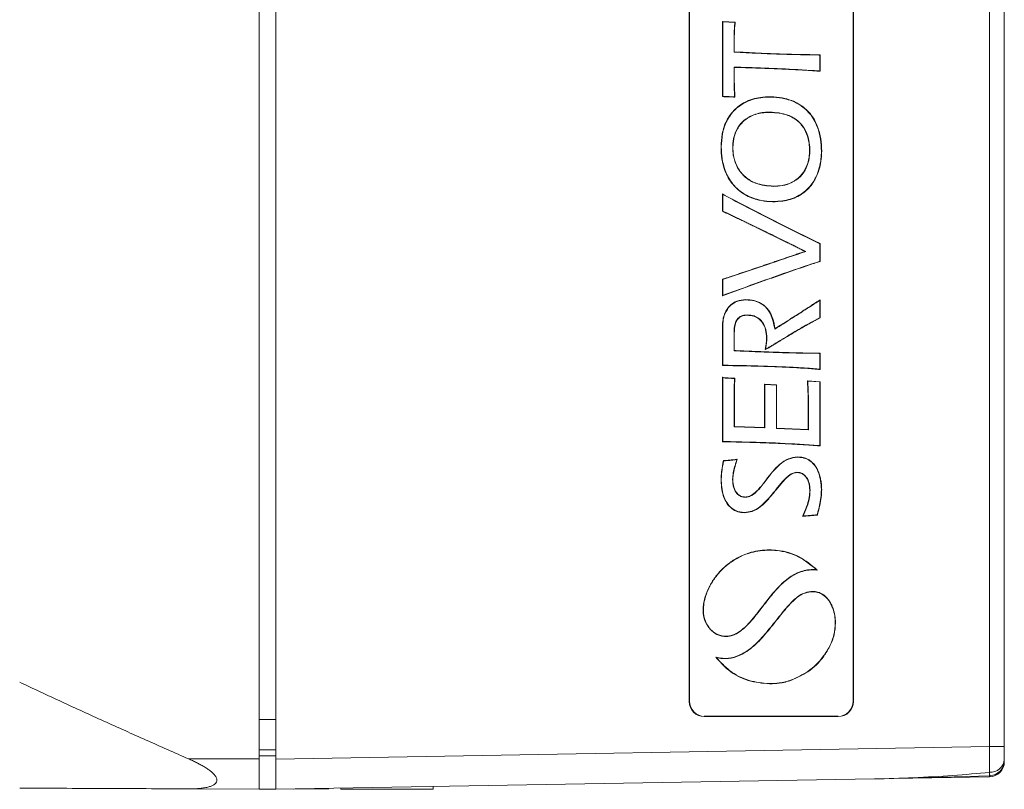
# Model space of a CAD drawing. Header units: millimetres. Extents: x 57 to 365, y 143 to 284.
# Tile 6 of 9: x 230 to 263, y 143 to 169. Entities that reach past the tile are written whole.
import ezdxf

# ---------------------------------------------------------------- set-up
doc = ezdxf.new("R2010")
doc.units = ezdxf.units.MM

msp = doc.modelspace()

# ---------------------------------------------------------------- linework, layer by layer
at = {"color": 7, "linetype": 'Continuous', "lineweight": 15}
for p, q in [((238.19, 184.777), (238.19, 144.477)), ((238.74, 144.472), (238.74, 184.783)), ((262.299, 144.883), (262.299, 184.372)), ((262.79, 184.372), (262.79, 144.883)), ((252.388, 146.372), (252.388, 182.882)), ((252.399, 146.383), (252.399, 182.872)), ((257.799, 182.872), (257.799, 146.383)), ((257.808, 182.881), (257.808, 146.374)), ((253.495, 168.816), (253.486, 168.825)), ((253.486, 168.825), (253.486, 166.349)), ((253.905, 168.807), (253.486, 168.825)), ((253.495, 168.816), (253.495, 166.358)), ((253.895, 168.799), (253.495, 168.816)), ((253.892, 168.764), (253.895, 168.799)), ((253.892, 168.764), (253.901, 168.763)), ((253.895, 168.799), (253.905, 168.807)), ((253.901, 168.763), (253.905, 168.807)), ((253.869, 167.82), (253.869, 168.112)), ((253.869, 168.112), (253.877, 168.112)), ((253.877, 167.828), (253.877, 168.112)), ((253.869, 167.82), (253.877, 167.828)), ((256.71, 167.733), (256.666, 167.732)), ((256.666, 167.723), (256.666, 167.732)), ((256.701, 167.724), (256.666, 167.723)), ((256.701, 167.724), (256.71, 167.733)), ((256.701, 167.195), (256.701, 167.724)), ((256.71, 167.186), (256.71, 167.733)), ((253.869, 166.969), (253.869, 167.325)), ((253.869, 167.325), (253.877, 167.316)), ((253.877, 166.969), (253.877, 167.316)), ((256.664, 167.199), (256.701, 167.195)), ((256.664, 167.199), (256.664, 167.19)), ((256.664, 167.19), (256.71, 167.186)), ((256.701, 167.195), (256.71, 167.186)), ((253.869, 166.969), (253.877, 166.969)), ((253.495, 166.358), (253.486, 166.349)), ((253.486, 166.349), (253.527, 166.348)), ((253.495, 166.358), (253.528, 166.357)), ((253.528, 166.357), (253.527, 166.348)), ((253.85, 166.343), (253.89, 166.339)), ((253.85, 166.343), (253.85, 166.334)), ((253.85, 166.334), (253.9, 166.329)), ((253.887, 166.379), (253.896, 166.38)), ((253.89, 166.339), (253.887, 166.379)), ((253.89, 166.339), (253.9, 166.329)), ((253.9, 166.329), (253.896, 166.38)), ((255.049, 165.838), (255.049, 165.83)), ((253.447, 164.687), (253.439, 164.687)), ((256.753, 164.55), (256.762, 164.55)), ((255.171, 163.385), (255.171, 163.393)), ((253.495, 163.119), (253.486, 163.134)), ((253.486, 163.134), (253.486, 162.563)), ((253.549, 163.099), (253.486, 163.134)), ((253.495, 163.119), (253.495, 162.569)), ((253.545, 163.092), (253.495, 163.119)), ((253.545, 163.092), (253.549, 163.099)), ((253.495, 162.569), (253.486, 162.563)), ((253.486, 162.563), (253.512, 162.552)), ((253.495, 162.569), (253.516, 162.56)), ((253.516, 162.56), (253.512, 162.552)), ((256.235, 161.237), (256.213, 161.238)), ((256.682, 161.498), (256.685, 161.505)), ((256.701, 161.488), (256.682, 161.498)), ((256.71, 161.494), (256.685, 161.505)), ((256.701, 161.488), (256.71, 161.494)), ((256.701, 160.909), (256.701, 161.488)), ((256.71, 160.903), (256.71, 161.494)), ((256.676, 160.902), (256.701, 160.909)), ((256.676, 160.902), (256.679, 160.894)), ((256.679, 160.894), (256.71, 160.903)), ((256.701, 160.909), (256.71, 160.903)), ((253.517, 160.332), (253.486, 160.323)), ((253.495, 160.316), (253.486, 160.323)), ((253.486, 160.323), (253.486, 159.773)), ((253.52, 160.323), (253.495, 160.316)), ((253.495, 160.316), (253.495, 159.785)), ((253.52, 160.323), (253.517, 160.332)), ((253.486, 159.773), (253.544, 159.794)), ((253.495, 159.785), (253.486, 159.773)), ((253.495, 159.785), (253.541, 159.802)), ((253.541, 159.802), (253.544, 159.794)), ((254.263, 159.635), (254.263, 159.644)), ((256.71, 159.639), (256.643, 159.594)), ((256.648, 159.587), (256.643, 159.594)), ((256.701, 159.623), (256.648, 159.587)), ((256.701, 159.623), (256.71, 159.639)), ((256.701, 159.048), (256.701, 159.623)), ((256.71, 159.042), (256.71, 159.639)), ((253.691, 159.387), (253.684, 159.393)), ((254.305, 159.139), (254.305, 159.13)), ((256.682, 159.038), (256.701, 159.048)), ((256.682, 159.038), (256.685, 159.031)), ((256.685, 159.031), (256.71, 159.042)), ((256.701, 159.048), (256.71, 159.042)), ((253.495, 158.651), (253.486, 158.651)), ((253.486, 158.651), (253.486, 157.469)), ((253.495, 158.651), (253.495, 157.478)), ((255.211, 158.667), (255.218, 158.682)), ((253.869, 157.954), (253.869, 158.53)), ((253.869, 158.53), (253.877, 158.53)), ((253.877, 157.962), (253.877, 158.53)), ((254.953, 158.378), (254.945, 158.378)), ((253.869, 157.954), (253.877, 157.962)), ((254.92, 158.133), (254.901, 157.997)), ((254.901, 157.997), (254.974, 158.034)), ((254.912, 158.012), (254.901, 157.997)), ((254.929, 158.132), (254.912, 158.012)), ((254.912, 158.012), (254.97, 158.041)), ((254.929, 158.132), (254.92, 158.133)), ((254.97, 158.041), (254.974, 158.034)), ((255.179, 158.167), (255.184, 158.16)), ((256.71, 157.88), (256.666, 157.879)), ((256.666, 157.871), (256.666, 157.879)), ((256.701, 157.871), (256.666, 157.871)), ((256.701, 157.871), (256.71, 157.88)), ((256.701, 157.347), (256.701, 157.871)), ((256.71, 157.337), (256.71, 157.88)), ((253.495, 157.478), (253.486, 157.469)), ((253.486, 157.469), (253.529, 157.469)), ((253.495, 157.478), (253.529, 157.478)), ((253.529, 157.478), (253.529, 157.469)), ((256.663, 157.351), (256.662, 157.342)), ((256.662, 157.342), (256.71, 157.337)), ((256.663, 157.351), (256.701, 157.347)), ((256.701, 157.347), (256.71, 157.337)), ((253.495, 157.069), (253.486, 157.08)), ((253.486, 157.08), (253.486, 154.951)), ((253.539, 157.067), (253.486, 157.08)), ((253.495, 157.069), (253.495, 154.959)), ((253.537, 157.059), (253.495, 157.069)), ((253.853, 157.041), (253.853, 157.05)), ((253.899, 157.05), (253.853, 157.05)), ((253.89, 157.041), (253.853, 157.041)), ((253.887, 157.005), (253.89, 157.041)), ((253.887, 157.005), (253.896, 157.004)), ((253.89, 157.041), (253.899, 157.05)), ((253.896, 157.004), (253.899, 157.05)), ((254.883, 156.845), (254.874, 156.855)), ((255.275, 156.831), (254.874, 156.855)), ((254.874, 156.855), (254.874, 155.419)), ((254.883, 156.845), (254.883, 155.41)), ((255.266, 156.823), (254.883, 156.845)), ((255.266, 156.823), (255.275, 156.831)), ((255.266, 155.393), (255.266, 156.823)), ((255.275, 155.401), (255.275, 156.831)), ((256.302, 156.949), (256.292, 156.959)), ((256.292, 156.959), (256.295, 156.911)), ((256.71, 156.934), (256.292, 156.959)), ((256.304, 156.911), (256.295, 156.911)), ((256.302, 156.949), (256.304, 156.911)), ((256.701, 156.926), (256.302, 156.949)), ((256.701, 156.926), (256.71, 156.934)), ((256.701, 154.824), (256.701, 156.926)), ((256.71, 154.815), (256.71, 156.934)), ((253.873, 155.449), (253.873, 156.376)), ((253.873, 156.376), (253.882, 156.376)), ((253.882, 155.458), (253.882, 156.376)), ((256.327, 155.694), (256.319, 155.694)), ((256.319, 155.694), (256.319, 155.358)), ((256.327, 155.694), (256.327, 155.349)), ((253.873, 155.449), (253.882, 155.458)), ((254.883, 155.41), (253.873, 155.449)), ((254.874, 155.419), (253.882, 155.458)), ((254.883, 155.41), (254.874, 155.419)), ((255.266, 155.393), (255.275, 155.401)), ((256.327, 155.349), (255.266, 155.393)), ((256.319, 155.358), (255.275, 155.401)), ((256.327, 155.349), (256.319, 155.358)), ((253.495, 154.959), (253.486, 154.951)), ((253.486, 154.951), (253.528, 154.95)), ((253.495, 154.959), (253.529, 154.959)), ((253.529, 154.959), (253.528, 154.95)), ((256.664, 154.827), (256.701, 154.824)), ((256.664, 154.827), (256.664, 154.819)), ((256.664, 154.819), (256.71, 154.815)), ((256.701, 154.824), (256.71, 154.815)), ((253.976, 154.375), (253.905, 154.362)), ((253.955, 154.307), (253.976, 154.375)), ((253.964, 154.364), (253.976, 154.375)), ((255.966, 154.439), (255.966, 154.448)), ((253.517, 154.33), (253.51, 154.295)), ((253.519, 154.293), (253.51, 154.295)), ((253.524, 154.321), (253.517, 154.33)), ((253.552, 154.33), (253.517, 154.33)), ((253.524, 154.321), (253.519, 154.293)), ((253.552, 154.321), (253.524, 154.321)), ((253.552, 154.321), (253.552, 154.33)), ((253.907, 154.353), (253.905, 154.362)), ((253.964, 154.364), (253.907, 154.353)), ((253.947, 154.309), (253.964, 154.364)), ((253.947, 154.309), (253.955, 154.307)), ((255.947, 153.942), (255.947, 153.934)), ((253.448, 153.662), (253.439, 153.662)), ((253.822, 153.703), (253.83, 153.703)), ((254.933, 153.687), (254.926, 153.692)), ((254.239, 153.116), (254.239, 153.125)), ((255.251, 153.37), (255.258, 153.365)), ((256.379, 153.356), (256.37, 153.356)), ((256.753, 153.374), (256.762, 153.374)), ((254.22, 152.616), (254.22, 152.607)), ((256.162, 152.555), (256.133, 152.49)), ((256.147, 152.499), (256.133, 152.49)), ((256.133, 152.49), (256.204, 152.494)), ((256.17, 152.551), (256.147, 152.499)), ((256.147, 152.499), (256.204, 152.503)), ((256.17, 152.551), (256.162, 152.555)), ((256.204, 152.503), (256.204, 152.494)), ((256.59, 152.536), (256.614, 152.538)), ((256.59, 152.536), (256.591, 152.527)), ((256.591, 152.527), (256.621, 152.53)), ((256.614, 152.538), (256.62, 152.561)), ((256.614, 152.538), (256.621, 152.53)), ((256.62, 152.561), (256.629, 152.559)), ((256.621, 152.53), (256.629, 152.559)), ((255.034, 151.371), (255.034, 151.379)), ((256.401, 149.997), (256.401, 150.006)), ((252.867, 149.572), (252.858, 149.573)), ((255.509, 149.351), (255.503, 149.357)), ((257.211, 148.974), (257.219, 148.974)), ((253.6, 148.528), (253.6, 148.519)), ((255.035, 146.963), (255.057, 146.963)), ((255.035, 146.954), (255.057, 146.954)), ((255.762, 147.084), (255.765, 147.076)), ((252.388, 146.372), (252.399, 146.383)), ((257.799, 146.383), (257.808, 146.374)), ((252.899, 145.883), (252.888, 145.873)), ((257.308, 145.874), (252.888, 145.873)), ((257.299, 145.883), (252.899, 145.883)), ((257.308, 145.874), (257.299, 145.883)), ((238.74, 144.775), (238.19, 144.773)), ((238.74, 144.472), (262.299, 144.883)), ((262.79, 144.883), (262.299, 144.883)), ((262.79, 144.883), (262.79, 144.459)), ((235.866, 144.477), (238.19, 144.477)), ((238.19, 144.477), (238.19, 143.477)), ((238.74, 143.472), (238.74, 144.472)), ((262.79, 144.459), (262.79, 144.383)), ((258.501, 143.817), (238.74, 143.472)), ((262.299, 143.883), (258.501, 143.817)), ((259.531, 143.845), (262.334, 143.923)), ((238.19, 143.477), (235.866, 143.488)), ((238.74, 143.48), (238.19, 143.477)), ((240.49, 143.487), (239.324, 143.482)), ((240.49, 143.503), (240.49, 143.487)), ((240.89, 143.477), (240.89, 143.51)), ((240.89, 143.477), (243.94, 143.477)), ((243.94, 143.477), (243.94, 143.563))]:
    msp.add_line(p, q, dxfattribs=at)
at = {"color": 8, "linetype": 'Continuous', "lineweight": 15}
for p, q in [((238.19, 145.777), (238.74, 145.777)), ((238.74, 144.575), (238.19, 144.573))]:
    msp.add_line(p, q, dxfattribs=at)
at = {"color": 7, "linetype": 'Continuous', "lineweight": 15, "flags": 128}
for points in [[(255.035, 146.963), (255.035, 146.96), (255.035, 146.958), (255.035, 146.954)], [(255.057, 146.963), (255.057, 146.96), (255.057, 146.958), (255.057, 146.954)]]:
    msp.add_lwpolyline(points, dxfattribs=at)
at = {"color": 7, "linetype": 'Continuous', "lineweight": 15}
for centre, radius, start, end in [((259.66, 155.84), 6.243, 168.6617, 168.7419), ((262.29, 144.383), 0.5, 271, 0), ((262.327, 144.499), 0.465, 266.9029, 355.049), ((262.29, 144.421), 0.5, 272.2295, 0)]:
    msp.add_arc(centre, radius, start, end, dxfattribs=at)
for centre, major_axis, ratio, start_param, end_param in [((252.888, 146.373), (0.426, 0.263), 0.999319, 2.588262, 4.158754), ((252.899, 146.383), (-0.354, -0.354), 0.999695, 5.497939, 7.068431), ((257.299, 146.383), (0.354, -0.354), 0.999695, 5.497939, 7.068431), ((257.308, 146.374), (0, 0.5), 0.999695, 3.141897, 4.712389), ((262.29, 144.883), (-0.009, 1), 0.008724, 3.700349, 4.712161), ((258.486, 144.817), (7.175, 0.126), 0.139343, 4.712079, 4.891893)]:
    msp.add_ellipse(centre, major_axis=major_axis, ratio=ratio, start_param=start_param, end_param=end_param, dxfattribs=at)
at = {"color": 8, "linetype": 'Continuous', "lineweight": 15}
for centre, major_axis, ratio, start_param, end_param in [((258.486, 144.817), (7.175, 0.126), 0.139343, 4.891893, 5.270759), ((262.29, 144.633), (-0.009, 0.75), 0.011633, 3.14166, 3.774041)]:
    msp.add_ellipse(centre, major_axis=major_axis, ratio=ratio, start_param=start_param, end_param=end_param, dxfattribs=at)
at = {"color": 7, "linetype": 'Continuous', "lineweight": 15}
for points, knots in [([(253.869, 168.112), (253.869, 168.167), (253.869, 168.275), (253.871, 168.493), (253.884, 168.655), (253.892, 168.764)], [0, 0, 0, 0, 0.2497472, 0.4995102, 1, 1, 1, 1]), ([(253.877, 168.112), (253.877, 168.167), (253.877, 168.275), (253.88, 168.492), (253.892, 168.655), (253.901, 168.763)], [0, 0, 0, 0, 0.249747, 0.49951, 1, 1, 1, 1]), ([(256.666, 167.723), (256.266, 167.729), (255.599, 167.738), (254.667, 167.779), (254.135, 167.806), (253.869, 167.82)], [0, 0, 0, 0, 0.429114, 0.714544, 1, 1, 1, 1]), ([(256.666, 167.732), (256.266, 167.738), (255.6, 167.747), (254.671, 167.787), (254.142, 167.814), (253.877, 167.828)], [0, 0, 0, 0, 0.430492, 0.715234, 1, 1, 1, 1]), ([(253.869, 167.325), (254.069, 167.319), (254.635, 167.302), (255.567, 167.269), (256.299, 167.222), (256.664, 167.199)], [0, 0, 0, 0, 0.214415, 0.607143, 1, 1, 1, 1]), ([(253.877, 167.316), (253.927, 167.314), (254.002, 167.312), (254.102, 167.309), (254.177, 167.307), (254.277, 167.304), (254.377, 167.301), (254.477, 167.297), (254.552, 167.295), (254.652, 167.291), (254.752, 167.288), (254.852, 167.284), (254.952, 167.281), (255.052, 167.277), (255.152, 167.273), (255.252, 167.269), (255.352, 167.265), (255.477, 167.259), (255.576, 167.255), (255.701, 167.249), (255.801, 167.244), (255.901, 167.239), (256.001, 167.234), (256.101, 167.228), (256.201, 167.223), (256.276, 167.218), (256.352, 167.213), (256.442, 167.207), (256.546, 167.2), (256.624, 167.193), (256.664, 167.19)], [0, 0, 0, 0, 0.0537845, 0.0806767, 0.1075689, 0.1344611, 0.1882456, 0.2151378, 0.2420301, 0.2689223, 0.3227067, 0.349599, 0.3764912, 0.4302757, 0.4571679, 0.4840601, 0.5378446, 0.5647368, 0.6185213, 0.6454135, 0.699198, 0.7260902, 0.7529825, 0.806767, 0.8336593, 0.8605515, 0.8874438, 0.9155813, 0.9577893, 1, 1, 1, 1]), ([(253.887, 166.379), (253.887, 166.38), (253.887, 166.382), (253.887, 166.391), (253.884, 166.428), (253.876, 166.577), (253.87, 166.765), (253.869, 166.924), (253.869, 166.969)], [0, 0, 0, 0, 0.002257, 0.011275, 0.047347, 0.191636, 0.768876, 1, 1, 1, 1]), ([(253.896, 166.38), (253.896, 166.38), (253.896, 166.382), (253.895, 166.39), (253.893, 166.424), (253.886, 166.556), (253.879, 166.745), (253.878, 166.908), (253.877, 166.969)], [0, 0, 0, 0, 0.0020163, 0.0100715, 0.0422923, 0.1711774, 0.6867804, 1, 1, 1, 1]), ([(256.762, 164.55), (256.756, 164.686), (256.745, 164.958), (256.634, 165.387), (256.402, 165.808), (256.014, 166.135), (255.471, 166.337), (254.875, 166.37), (254.302, 166.231), (253.886, 165.954), (253.609, 165.572), (253.461, 165.134), (253.446, 164.833), (253.439, 164.687)], [0, 0, 0, 0, 0.075376, 0.150541, 0.243868, 0.337571, 0.425421, 0.561471, 0.662006, 0.747524, 0.833113, 0.919303, 1, 1, 1, 1]), ([(256.753, 164.55), (256.748, 164.684), (256.737, 164.954), (256.627, 165.381), (256.395, 165.802), (256.009, 166.127), (255.469, 166.328), (254.877, 166.361), (254.307, 166.223), (253.893, 165.948), (253.617, 165.569), (253.47, 165.133), (253.455, 164.832), (253.447, 164.687)], [0, 0, 0, 0, 0.0742048, 0.1506639, 0.243921, 0.3375562, 0.4253143, 0.5614688, 0.6619842, 0.7474007, 0.8328886, 0.9189775, 1, 1, 1, 1]), ([(253.527, 166.348), (253.534, 166.348), (253.566, 166.346), (253.636, 166.344), (253.737, 166.34), (253.812, 166.336), (253.85, 166.334)], [0, 0, 0, 0, 0.060347, 0.301731, 0.650849, 1, 1, 1, 1]), ([(253.528, 166.357), (253.536, 166.356), (253.58, 166.355), (253.655, 166.352), (253.754, 166.348), (253.818, 166.344), (253.85, 166.343)], [0, 0, 0, 0, 0.080483, 0.40241, 0.701189, 1, 1, 1, 1]), ([(255.171, 163.385), (254.969, 163.402), (254.633, 163.431), (254.224, 163.675), (253.971, 163.982), (253.826, 164.395), (253.811, 164.831), (253.927, 165.254), (254.157, 165.558), (254.497, 165.764), (254.805, 165.833), (255.002, 165.837), (255.049, 165.838)], [0, 0, 0, 0, 0.150339, 0.249625, 0.349235, 0.443202, 0.5738, 0.670496, 0.767855, 0.852043, 0.964547, 1, 1, 1, 1]), ([(255.171, 163.393), (254.97, 163.411), (254.636, 163.439), (254.229, 163.682), (253.979, 163.987), (253.834, 164.397), (253.82, 164.829), (253.935, 165.249), (254.163, 165.551), (254.5, 165.756), (254.806, 165.824), (255.002, 165.829), (255.049, 165.83)], [0, 0, 0, 0, 0.150617, 0.249836, 0.34938, 0.443261, 0.574021, 0.670612, 0.767871, 0.851902, 0.964356, 1, 1, 1, 1]), ([(255.049, 165.838), (255.254, 165.824), (255.581, 165.8), (255.978, 165.576), (256.214, 165.298), (256.364, 164.898), (256.391, 164.45), (256.283, 164.016), (256.075, 163.701), (255.793, 163.498), (255.479, 163.398), (255.269, 163.389), (255.171, 163.385)], [0, 0, 0, 0, 0.153167, 0.244499, 0.33622, 0.422309, 0.562831, 0.668177, 0.75502, 0.842083, 0.925924, 1, 1, 1, 1]), ([(255.049, 165.83), (255.254, 165.815), (255.58, 165.791), (255.975, 165.567), (256.207, 165.291), (256.355, 164.894), (256.382, 164.449), (256.274, 164.018), (256.068, 163.706), (255.787, 163.505), (255.476, 163.407), (255.268, 163.398), (255.171, 163.393)], [0, 0, 0, 0, 0.15425, 0.245358, 0.336848, 0.422823, 0.563607, 0.66875, 0.755464, 0.842397, 0.926091, 1, 1, 1, 1]), ([(253.439, 164.687), (253.444, 164.557), (253.455, 164.293), (253.565, 163.866), (253.801, 163.434), (254.202, 163.093), (254.754, 162.886), (255.344, 162.855), (255.926, 162.994), (256.343, 163.291), (256.634, 163.741), (256.749, 164.175), (256.759, 164.465), (256.762, 164.55)], [0, 0, 0, 0, 0.07185, 0.145847, 0.242478, 0.339476, 0.430351, 0.564446, 0.660253, 0.756829, 0.839301, 0.9529, 1, 1, 1, 1]), ([(253.447, 164.687), (253.453, 164.557), (253.463, 164.295), (253.573, 163.869), (253.808, 163.44), (254.207, 163.101), (254.755, 162.895), (255.343, 162.863), (255.922, 163.002), (256.336, 163.297), (256.626, 163.744), (256.741, 164.176), (256.75, 164.465), (256.753, 164.55)], [0, 0, 0, 0, 0.071905, 0.145955, 0.242534, 0.33948, 0.43028, 0.564479, 0.660241, 0.756776, 0.839121, 0.952735, 1, 1, 1, 1]), ([(256.682, 161.498), (256.323, 161.675), (255.618, 162.024), (254.573, 162.557), (253.888, 162.913), (253.545, 163.092)], [0, 0, 0, 0, 0.341258, 0.670622, 1, 1, 1, 1]), ([(256.685, 161.505), (256.327, 161.683), (255.622, 162.032), (254.577, 162.565), (253.892, 162.921), (253.549, 163.099)], [0, 0, 0, 0, 0.3413119, 0.6706484, 1, 1, 1, 1]), ([(253.512, 162.552), (253.558, 162.531), (253.626, 162.501), (253.717, 162.458), (253.785, 162.426), (253.875, 162.383), (253.965, 162.34), (254.055, 162.296), (254.145, 162.253), (254.235, 162.209), (254.348, 162.155), (254.438, 162.111), (254.55, 162.056), (254.662, 162.001), (254.775, 161.946), (254.887, 161.891), (254.977, 161.847), (255.089, 161.792), (255.201, 161.737), (255.313, 161.682), (255.426, 161.627), (255.515, 161.583), (255.605, 161.538), (255.695, 161.494), (255.784, 161.45), (255.874, 161.406), (255.941, 161.372), (256.009, 161.339), (256.099, 161.295), (256.167, 161.261), (256.213, 161.238)], [0, 0, 0, 0, 0.049971, 0.07495, 0.099929, 0.124907, 0.174864, 0.199843, 0.224822, 0.274779, 0.299758, 0.349715, 0.374693, 0.424651, 0.474608, 0.499587, 0.549544, 0.574522, 0.62448, 0.674437, 0.699416, 0.749373, 0.774351, 0.79933, 0.849287, 0.874266, 0.899245, 0.924223, 0.949202, 1, 1, 1, 1]), ([(253.516, 162.56), (253.877, 162.388), (254.514, 162.086), (255.418, 161.64), (255.963, 161.371), (256.235, 161.237)], [0, 0, 0, 0, 0.397228, 0.698613, 1, 1, 1, 1]), ([(256.213, 161.238), (256.165, 161.222), (256.094, 161.198), (256, 161.165), (255.929, 161.141), (255.858, 161.117), (255.763, 161.084), (255.669, 161.052), (255.574, 161.02), (255.479, 160.988), (255.385, 160.955), (255.266, 160.915), (255.172, 160.883), (255.053, 160.842), (254.959, 160.81), (254.84, 160.77), (254.722, 160.73), (254.603, 160.69), (254.509, 160.658), (254.414, 160.626), (254.319, 160.594), (254.2, 160.554), (254.106, 160.522), (254.011, 160.491), (253.94, 160.467), (253.868, 160.444), (253.797, 160.42), (253.68, 160.382), (253.587, 160.353), (253.517, 160.332)], [0, 0, 0, 0, 0.052752, 0.079128, 0.105504, 0.13188, 0.158256, 0.211008, 0.237384, 0.26376, 0.316511, 0.342887, 0.395639, 0.422015, 0.474767, 0.501143, 0.553895, 0.606647, 0.633023, 0.659399, 0.712151, 0.738527, 0.791279, 0.817655, 0.844031, 0.870407, 0.896782, 0.923158, 1, 1, 1, 1]), ([(256.235, 161.237), (255.857, 161.108), (255.216, 160.888), (254.312, 160.58), (253.784, 160.409), (253.52, 160.323)], [0, 0, 0, 0, 0.418865, 0.709423, 1, 1, 1, 1]), ([(253.541, 159.802), (253.624, 159.832), (254.041, 159.983), (254.771, 160.245), (255.73, 160.589), (256.361, 160.798), (256.676, 160.902)], [0, 0, 0, 0, 0.080026, 0.400127, 0.700036, 1, 1, 1, 1]), ([(253.544, 159.794), (253.584, 159.808), (253.644, 159.83), (253.725, 159.859), (253.785, 159.881), (253.866, 159.91), (253.947, 159.939), (254.047, 159.976), (254.148, 160.012), (254.269, 160.056), (254.39, 160.099), (254.511, 160.143), (254.632, 160.186), (254.753, 160.229), (254.874, 160.273), (254.995, 160.316), (255.117, 160.359), (255.278, 160.416), (255.44, 160.473), (255.602, 160.53), (255.723, 160.573), (255.844, 160.615), (255.966, 160.658), (256.087, 160.7), (256.189, 160.734), (256.29, 160.769), (256.371, 160.796), (256.453, 160.823), (256.548, 160.854), (256.624, 160.877), (256.679, 160.894)], [0, 0, 0, 0, 0.038696, 0.058044, 0.077392, 0.09674, 0.135435, 0.154783, 0.193479, 0.232175, 0.270871, 0.309567, 0.348262, 0.386958, 0.425654, 0.46435, 0.503046, 0.541741, 0.619133, 0.657829, 0.696525, 0.735221, 0.773916, 0.812612, 0.851308, 0.870656, 0.909352, 0.9287, 0.948048, 1, 1, 1, 1]), ([(254.263, 159.644), (254.16, 159.634), (253.979, 159.617), (253.787, 159.503), (253.709, 159.419), (253.684, 159.393)], [0, 0, 0, 0, 0.470113, 0.831898, 1, 1, 1, 1]), ([(254.263, 159.635), (254.16, 159.625), (253.98, 159.608), (253.791, 159.494), (253.714, 159.413), (253.691, 159.387)], [0, 0, 0, 0, 0.475908, 0.8370277, 1, 1, 1, 1]), ([(255.218, 158.682), (255.212, 158.731), (255.203, 158.806), (255.181, 158.904), (255.154, 159), (255.119, 159.095), (255.075, 159.185), (255.038, 159.25), (254.995, 159.311), (254.935, 159.384), (254.852, 159.462), (254.76, 159.523), (254.663, 159.572), (254.56, 159.609), (254.419, 159.638), (254.319, 159.642), (254.263, 159.644)], [0, 0, 0, 0, 0.099453, 0.149137, 0.198824, 0.298338, 0.348036, 0.397739, 0.447449, 0.497164, 0.585435, 0.671868, 0.71497, 0.801359, 0.887689, 1, 1, 1, 1]), ([(255.211, 158.667), (255.18, 158.842), (255.133, 159.113), (254.914, 159.415), (254.677, 159.571), (254.449, 159.629), (254.312, 159.634), (254.263, 159.635)], [0, 0, 0, 0, 0.349423, 0.537789, 0.727125, 0.902135, 1, 1, 1, 1]), ([(256.648, 159.587), (256.551, 159.524), (256.264, 159.338), (255.785, 159.03), (255.402, 158.788), (255.211, 158.667)], [0, 0, 0, 0, 0.203654, 0.601822, 1, 1, 1, 1]), ([(256.643, 159.594), (256.596, 159.563), (256.524, 159.517), (256.404, 159.44), (256.309, 159.378), (256.189, 159.301), (256.07, 159.224), (255.95, 159.147), (255.83, 159.07), (255.734, 159.009), (255.614, 158.932), (255.518, 158.871), (255.422, 158.81), (255.33, 158.752), (255.262, 158.709), (255.218, 158.682)], [0, 0, 0, 0, 0.100877, 0.151309, 0.252171, 0.302602, 0.403465, 0.504327, 0.554759, 0.655621, 0.706052, 0.806915, 0.857346, 0.907777, 1, 1, 1, 1]), ([(253.684, 159.393), (253.628, 159.306), (253.537, 159.164), (253.49, 158.904), (253.487, 158.745), (253.486, 158.651)], [0, 0, 0, 0, 0.390363, 0.637651, 1, 1, 1, 1]), ([(253.691, 159.387), (253.635, 159.3), (253.544, 159.158), (253.498, 158.9), (253.496, 158.743), (253.495, 158.651)], [0, 0, 0, 0, 0.393586, 0.642911, 1, 1, 1, 1]), ([(253.869, 158.53), (253.872, 158.638), (253.876, 158.797), (253.956, 158.98), (254.046, 159.072), (254.163, 159.13), (254.254, 159.135), (254.305, 159.139)], [0, 0, 0, 0, 0.3777135, 0.5517712, 0.6861263, 0.8205221, 1, 1, 1, 1]), ([(253.877, 158.53), (253.88, 158.639), (253.885, 158.796), (253.965, 158.976), (254.052, 159.066), (254.166, 159.121), (254.254, 159.127), (254.305, 159.13)], [0, 0, 0, 0, 0.383846, 0.55605, 0.688454, 0.820913, 1, 1, 1, 1]), ([(254.305, 159.139), (254.381, 159.133), (254.519, 159.123), (254.699, 159.026), (254.839, 158.871), (254.936, 158.647), (254.947, 158.471), (254.953, 158.378)], [0, 0, 0, 0, 0.201395, 0.366342, 0.531288, 0.750623, 1, 1, 1, 1]), ([(254.305, 159.13), (254.38, 159.124), (254.516, 159.114), (254.694, 159.019), (254.832, 158.866), (254.927, 158.646), (254.939, 158.471), (254.945, 158.378)], [0, 0, 0, 0, 0.200755, 0.365346, 0.529944, 0.748545, 1, 1, 1, 1]), ([(255.179, 158.167), (255.35, 158.27), (255.684, 158.472), (256.18, 158.77), (256.514, 158.949), (256.682, 159.038)], [0, 0, 0, 0, 0.34541, 0.67258, 1, 1, 1, 1]), ([(255.184, 158.16), (255.226, 158.185), (255.312, 158.237), (255.419, 158.302), (255.526, 158.367), (255.612, 158.418), (255.719, 158.482), (255.826, 158.547), (255.934, 158.61), (256.041, 158.674), (256.149, 158.737), (256.258, 158.799), (256.345, 158.849), (256.433, 158.899), (256.546, 158.961), (256.639, 159.007), (256.685, 159.031)], [0, 0, 0, 0, 0.086392, 0.172783, 0.215979, 0.302371, 0.345566, 0.431958, 0.51835, 0.561546, 0.647937, 0.734329, 0.777525, 0.820721, 0.910328, 1, 1, 1, 1]), ([(254.945, 158.378), (254.944, 158.356), (254.943, 158.314), (254.935, 158.232), (254.926, 158.172), (254.92, 158.133)], [0, 0, 0, 0, 0.257976, 0.515865, 1, 1, 1, 1]), ([(254.953, 158.378), (254.953, 158.356), (254.952, 158.314), (254.944, 158.232), (254.935, 158.171), (254.929, 158.132)], [0, 0, 0, 0, 0.256646, 0.513209, 1, 1, 1, 1]), ([(256.666, 157.871), (256.266, 157.876), (255.599, 157.884), (254.667, 157.921), (254.135, 157.943), (253.869, 157.954)], [0, 0, 0, 0, 0.429103, 0.714546, 1, 1, 1, 1]), ([(256.666, 157.879), (256.616, 157.879), (256.541, 157.878), (256.441, 157.878), (256.366, 157.879), (256.266, 157.88), (256.166, 157.882), (256.066, 157.884), (255.966, 157.886), (255.866, 157.889), (255.741, 157.892), (255.641, 157.895), (255.516, 157.899), (255.416, 157.903), (255.316, 157.906), (255.216, 157.909), (255.116, 157.913), (254.992, 157.917), (254.892, 157.921), (254.767, 157.926), (254.667, 157.93), (254.567, 157.934), (254.492, 157.937), (254.417, 157.94), (254.342, 157.943), (254.267, 157.946), (254.192, 157.949), (254.062, 157.954), (253.957, 157.959), (253.877, 157.962)], [0, 0, 0, 0, 0.053768, 0.08065, 0.107532, 0.134414, 0.188178, 0.21506, 0.241942, 0.295706, 0.322588, 0.376352, 0.403234, 0.456997, 0.483879, 0.510761, 0.564525, 0.591407, 0.645171, 0.672052, 0.725816, 0.752698, 0.77958, 0.806462, 0.833344, 0.860226, 0.887108, 0.913989, 1, 1, 1, 1]), ([(254.97, 158.041), (254.987, 158.052), (255.031, 158.077), (255.101, 158.12), (255.153, 158.151), (255.179, 158.167)], [0, 0, 0, 0, 0.249796, 0.624897, 1, 1, 1, 1]), ([(254.974, 158.034), (254.987, 158.041), (255.025, 158.063), (255.095, 158.106), (255.152, 158.14), (255.184, 158.16)], [0, 0, 0, 0, 0.182415, 0.546484, 1, 1, 1, 1]), ([(253.529, 157.478), (253.729, 157.475), (254.129, 157.47), (254.69, 157.453), (255.213, 157.436), (255.697, 157.415), (256.181, 157.393), (256.502, 157.365), (256.663, 157.351)], [0, 0, 0, 0, 0.19129, 0.382628, 0.536915, 0.69121, 0.845563, 1, 1, 1, 1]), ([(253.529, 157.469), (253.929, 157.462), (254.652, 157.448), (255.697, 157.413), (256.34, 157.366), (256.662, 157.342)], [0, 0, 0, 0, 0.38276, 0.69129, 1, 1, 1, 1]), ([(253.853, 157.041), (253.805, 157.043), (253.728, 157.047), (253.623, 157.052), (253.566, 157.056), (253.537, 157.059)], [0, 0, 0, 0, 0.458961, 0.729455, 1, 1, 1, 1]), ([(253.853, 157.05), (253.81, 157.052), (253.736, 157.055), (253.632, 157.06), (253.57, 157.065), (253.539, 157.067)], [0, 0, 0, 0, 0.410946, 0.70545, 1, 1, 1, 1]), ([(253.873, 156.376), (253.873, 156.481), (253.873, 156.638), (253.878, 156.848), (253.884, 156.952), (253.887, 157.005)], [0, 0, 0, 0, 0.499781, 0.749813, 1, 1, 1, 1]), ([(253.882, 156.376), (253.882, 156.481), (253.882, 156.638), (253.887, 156.847), (253.893, 156.952), (253.896, 157.004)], [0, 0, 0, 0, 0.499782, 0.749813, 1, 1, 1, 1]), ([(256.295, 156.911), (256.3, 156.811), (256.311, 156.611), (256.321, 156.205), (256.32, 155.9), (256.319, 155.694)], [0, 0, 0, 0, 0.246634, 0.493269, 1, 1, 1, 1]), ([(256.304, 156.911), (256.309, 156.811), (256.32, 156.611), (256.33, 156.206), (256.328, 155.9), (256.327, 155.694)], [0, 0, 0, 0, 0.246523, 0.493047, 1, 1, 1, 1]), ([(253.528, 154.95), (253.553, 154.95), (253.603, 154.949), (253.703, 154.947), (253.803, 154.945), (253.903, 154.943), (253.978, 154.942), (254.053, 154.94), (254.128, 154.938), (254.228, 154.935), (254.328, 154.933), (254.453, 154.929), (254.553, 154.926), (254.678, 154.922), (254.803, 154.918), (254.928, 154.913), (255.053, 154.909), (255.178, 154.904), (255.328, 154.897), (255.453, 154.892), (255.578, 154.886), (255.703, 154.88), (255.852, 154.872), (255.977, 154.865), (256.102, 154.858), (256.227, 154.85), (256.374, 154.84), (256.52, 154.83), (256.616, 154.822), (256.664, 154.819)], [0, 0, 0, 0, 0.0239, 0.0478, 0.0956, 0.1195, 0.1434, 0.1673, 0.1912, 0.2151, 0.2629, 0.2868, 0.3346, 0.358501, 0.406301, 0.454101, 0.478001, 0.525801, 0.573601, 0.621401, 0.645301, 0.693101, 0.740901, 0.788701, 0.812601, 0.860402, 0.908202, 0.9541, 1, 1, 1, 1]), ([(253.529, 154.959), (253.729, 154.955), (254.351, 154.943), (255.397, 154.91), (256.242, 154.855), (256.664, 154.827)], [0, 0, 0, 0, 0.1911747, 0.5954753, 1, 1, 1, 1]), ([(255.966, 154.448), (255.864, 154.436), (255.646, 154.409), (255.369, 154.213), (255.135, 153.965), (254.996, 153.783), (254.926, 153.692)], [0, 0, 0, 0, 0.2297127, 0.4860815, 0.7411303, 1, 1, 1, 1]), ([(255.966, 154.439), (255.864, 154.427), (255.647, 154.4), (255.276, 154.136), (255.07, 153.866), (254.933, 153.687)], [0, 0, 0, 0, 0.231391, 0.48876, 1, 1, 1, 1]), ([(256.762, 153.374), (256.76, 153.424), (256.758, 153.499), (256.747, 153.599), (256.736, 153.673), (256.721, 153.747), (256.697, 153.844), (256.666, 153.939), (256.625, 154.031), (256.58, 154.114), (256.519, 154.203), (256.435, 154.288), (256.347, 154.353), (256.251, 154.4), (256.124, 154.44), (256.027, 154.445), (255.966, 154.448)], [0, 0, 0, 0, 0.100036, 0.150009, 0.199983, 0.249958, 0.299936, 0.400021, 0.450012, 0.500012, 0.589202, 0.665614, 0.736621, 0.807399, 0.87815, 1, 1, 1, 1]), ([(256.753, 153.374), (256.737, 153.57), (256.713, 153.854), (256.538, 154.184), (256.349, 154.357), (256.143, 154.431), (256.017, 154.437), (255.966, 154.439)], [0, 0, 0, 0, 0.392856, 0.568005, 0.744892, 0.896659, 1, 1, 1, 1]), ([(253.51, 154.295), (253.501, 154.243), (253.478, 154.112), (253.447, 153.901), (253.442, 153.742), (253.439, 153.662)], [0, 0, 0, 0, 0.249139, 0.623555, 1, 1, 1, 1]), ([(253.519, 154.293), (253.51, 154.241), (253.486, 154.111), (253.456, 153.901), (253.45, 153.741), (253.448, 153.662)], [0, 0, 0, 0, 0.24914, 0.623557, 1, 1, 1, 1]), ([(253.905, 154.362), (253.885, 154.36), (253.822, 154.352), (253.704, 154.342), (253.607, 154.334), (253.552, 154.33)], [0, 0, 0, 0, 0.1785947, 0.5347468, 1, 1, 1, 1]), ([(253.907, 154.353), (253.882, 154.351), (253.811, 154.343), (253.693, 154.332), (253.599, 154.325), (253.552, 154.321)], [0, 0, 0, 0, 0.208976, 0.604464, 1, 1, 1, 1]), ([(253.822, 153.703), (253.826, 153.778), (253.835, 153.919), (253.887, 154.12), (253.927, 154.246), (253.947, 154.309)], [0, 0, 0, 0, 0.36031, 0.679218, 1, 1, 1, 1]), ([(253.83, 153.703), (253.832, 153.754), (253.838, 153.881), (253.884, 154.083), (253.932, 154.232), (253.955, 154.307)], [0, 0, 0, 0, 0.243058, 0.619413, 1, 1, 1, 1]), ([(255.251, 153.37), (255.323, 153.46), (255.466, 153.64), (255.662, 153.838), (255.836, 153.932), (255.915, 153.939), (255.947, 153.942)], [0, 0, 0, 0, 0.373345, 0.744708, 0.895571, 1, 1, 1, 1]), ([(255.258, 153.365), (255.33, 153.455), (255.474, 153.635), (255.669, 153.834), (255.843, 153.924), (255.918, 153.931), (255.947, 153.934)], [0, 0, 0, 0, 0.3765554, 0.7552257, 0.9025818, 1, 1, 1, 1]), ([(255.947, 153.942), (255.99, 153.939), (256.074, 153.932), (256.184, 153.868), (256.283, 153.757), (256.362, 153.584), (256.373, 153.437), (256.379, 153.356)], [0, 0, 0, 0, 0.1547797, 0.3100924, 0.4580599, 0.698871, 1, 1, 1, 1]), ([(255.947, 153.934), (255.988, 153.93), (256.07, 153.923), (256.178, 153.861), (256.275, 153.753), (256.353, 153.582), (256.364, 153.437), (256.37, 153.356)], [0, 0, 0, 0, 0.153386, 0.307277, 0.45457, 0.694717, 1, 1, 1, 1]), ([(253.439, 153.662), (253.454, 153.472), (253.477, 153.191), (253.651, 152.873), (253.831, 152.702), (254.03, 152.617), (254.164, 152.61), (254.22, 152.607)], [0, 0, 0, 0, 0.384364, 0.5693662, 0.7268406, 0.8848897, 1, 1, 1, 1]), ([(253.448, 153.662), (253.463, 153.472), (253.486, 153.193), (253.658, 152.878), (253.836, 152.709), (254.033, 152.626), (254.165, 152.619), (254.22, 152.616)], [0, 0, 0, 0, 0.386346, 0.570693, 0.727869, 0.885623, 1, 1, 1, 1]), ([(254.239, 153.116), (254.199, 153.12), (254.119, 153.127), (254.012, 153.189), (253.916, 153.294), (253.837, 153.469), (253.827, 153.617), (253.822, 153.703)], [0, 0, 0, 0, 0.1497023, 0.2997026, 0.4469253, 0.6780364, 1, 1, 1, 1]), ([(254.239, 153.125), (254.2, 153.129), (254.122, 153.136), (254.018, 153.196), (253.924, 153.299), (253.845, 153.471), (253.836, 153.617), (253.83, 153.703)], [0, 0, 0, 0, 0.14851, 0.297299, 0.443772, 0.674166, 1, 1, 1, 1]), ([(254.926, 153.692), (254.839, 153.576), (254.706, 153.4), (254.507, 153.216), (254.362, 153.137), (254.276, 153.129), (254.239, 153.125)], [0, 0, 0, 0, 0.472486, 0.719338, 0.880345, 1, 1, 1, 1]), ([(254.933, 153.687), (254.845, 153.57), (254.711, 153.392), (254.51, 153.207), (254.363, 153.128), (254.276, 153.12), (254.239, 153.116)], [0, 0, 0, 0, 0.472083, 0.718958, 0.881347, 1, 1, 1, 1]), ([(254.22, 152.616), (254.302, 152.625), (254.491, 152.646), (254.761, 152.82), (255.014, 153.074), (255.172, 153.271), (255.251, 153.37)], [0, 0, 0, 0, 0.1851461, 0.4265868, 0.7106931, 1, 1, 1, 1]), ([(254.22, 152.607), (254.303, 152.616), (254.493, 152.637), (254.766, 152.813), (255.02, 153.067), (255.178, 153.265), (255.258, 153.365)], [0, 0, 0, 0, 0.186092, 0.428039, 0.711409, 1, 1, 1, 1]), ([(256.37, 153.356), (256.366, 153.275), (256.357, 153.116), (256.287, 152.845), (256.209, 152.663), (256.162, 152.555)], [0, 0, 0, 0, 0.288018, 0.575659, 1, 1, 1, 1]), ([(256.379, 153.356), (256.375, 153.275), (256.366, 153.114), (256.295, 152.843), (256.217, 152.66), (256.17, 152.551)], [0, 0, 0, 0, 0.288301, 0.576228, 1, 1, 1, 1]), ([(256.62, 152.561), (256.645, 152.658), (256.692, 152.839), (256.742, 153.111), (256.75, 153.286), (256.753, 153.374)], [0, 0, 0, 0, 0.3631965, 0.6800131, 1, 1, 1, 1]), ([(256.629, 152.559), (256.653, 152.656), (256.7, 152.837), (256.751, 153.109), (256.758, 153.286), (256.762, 153.374)], [0, 0, 0, 0, 0.362197, 0.679508, 1, 1, 1, 1]), ([(256.204, 152.503), (256.253, 152.507), (256.343, 152.514), (256.472, 152.525), (256.551, 152.532), (256.59, 152.536)], [0, 0, 0, 0, 0.386645, 0.693322, 1, 1, 1, 1]), ([(256.204, 152.494), (256.254, 152.498), (256.343, 152.505), (256.472, 152.517), (256.551, 152.524), (256.591, 152.527)], [0, 0, 0, 0, 0.386413, 0.693206, 1, 1, 1, 1]), ([(255.034, 151.379), (254.933, 151.376), (254.731, 151.369), (254.412, 151.302), (254.083, 151.18), (253.764, 150.994), (253.478, 150.756), (253.234, 150.475), (253.035, 150.152), (252.928, 149.879), (252.878, 149.682), (252.865, 149.61), (252.858, 149.573)], [0, 0, 0, 0, 0.098054, 0.197993, 0.317042, 0.439618, 0.55784, 0.679249, 0.801686, 0.928006, 0.963943, 1, 1, 1, 1]), ([(255.034, 151.371), (254.933, 151.367), (254.731, 151.36), (254.412, 151.293), (254.085, 151.171), (253.767, 150.985), (253.482, 150.748), (253.239, 150.468), (253.041, 150.145), (252.936, 149.874), (252.886, 149.679), (252.873, 149.608), (252.867, 149.572)], [0, 0, 0, 0, 0.098455, 0.198819, 0.31785, 0.440405, 0.55866, 0.680102, 0.802578, 0.928943, 0.964414, 1, 1, 1, 1]), ([(256.616, 150.713), (256.425, 150.873), (256.043, 151.194), (255.461, 151.361), (255.124, 151.376), (255.034, 151.379)], [0, 0, 0, 0, 0.422917, 0.845729, 1, 1, 1, 1]), ([(256.593, 150.724), (256.401, 150.881), (256.017, 151.197), (255.443, 151.355), (255.115, 151.367), (255.034, 151.371)], [0, 0, 0, 0, 0.428807, 0.857499, 1, 1, 1, 1]), ([(253.6, 148.528), (253.64, 148.53), (253.72, 148.534), (253.849, 148.571), (253.983, 148.636), (254.157, 148.757), (254.349, 148.942), (254.555, 149.185), (254.751, 149.44), (254.933, 149.679), (255.107, 149.898), (255.276, 150.094), (255.459, 150.279), (255.651, 150.441), (255.855, 150.572), (256.067, 150.668), (256.295, 150.724), (256.473, 150.733), (256.572, 150.725), (256.593, 150.724)], [0, 0, 0, 0, 0.030686, 0.062365, 0.103289, 0.145336, 0.226391, 0.308744, 0.392078, 0.475425, 0.541924, 0.608516, 0.67576, 0.743564, 0.802769, 0.863237, 0.922567, 0.984064, 1, 1, 1, 1]), ([(253.6, 148.519), (253.64, 148.521), (253.721, 148.526), (253.852, 148.563), (253.987, 148.628), (254.249, 148.81), (254.567, 149.178), (254.922, 149.656), (255.275, 150.091), (255.581, 150.385), (255.857, 150.564), (256.068, 150.659), (256.296, 150.715), (256.481, 150.725), (256.588, 150.715), (256.616, 150.713)], [0, 0, 0, 0, 0.030827, 0.062643, 0.103623, 0.145728, 0.308085, 0.473973, 0.605881, 0.739578, 0.798359, 0.858398, 0.917306, 0.97839, 1, 1, 1, 1]), ([(256.593, 150.724), (256.597, 150.722), (256.604, 150.718), (256.612, 150.715), (256.616, 150.713)], [0, 0, 0, 0, 0.5, 1, 1, 1, 1]), ([(256.401, 150.006), (256.318, 149.99), (256.116, 149.95), (255.806, 149.713), (255.615, 149.489), (255.503, 149.357)], [0, 0, 0, 0, 0.221413, 0.539039, 1, 1, 1, 1]), ([(256.401, 149.997), (256.319, 149.981), (256.119, 149.942), (255.811, 149.706), (255.622, 149.483), (255.509, 149.351)], [0, 0, 0, 0, 0.220546, 0.538217, 1, 1, 1, 1]), ([(257.219, 148.974), (257.215, 149.052), (257.207, 149.212), (257.152, 149.42), (257.078, 149.594), (257.001, 149.72), (256.912, 149.822), (256.82, 149.9), (256.714, 149.96), (256.606, 149.995), (256.499, 150.01), (256.434, 150.007), (256.401, 150.006)], [0, 0, 0, 0, 0.159271, 0.323178, 0.431313, 0.541771, 0.621784, 0.703792, 0.783954, 0.867264, 0.932915, 1, 1, 1, 1]), ([(257.211, 148.974), (257.207, 149.052), (257.199, 149.211), (257.144, 149.417), (257.071, 149.59), (256.994, 149.715), (256.906, 149.816), (256.815, 149.892), (256.71, 149.952), (256.603, 149.986), (256.498, 150.001), (256.434, 149.999), (256.401, 149.997)], [0, 0, 0, 0, 0.1599771, 0.3246195, 0.4326049, 0.5429024, 0.622875, 0.7048394, 0.7849609, 0.8682416, 0.9334123, 1, 1, 1, 1]), ([(252.858, 149.573), (252.851, 149.448), (252.837, 149.197), (252.972, 148.873), (253.178, 148.649), (253.395, 148.535), (253.542, 148.524), (253.6, 148.519)], [0, 0, 0, 0, 0.257938, 0.513455, 0.696611, 0.880662, 1, 1, 1, 1]), ([(252.867, 149.572), (252.86, 149.447), (252.846, 149.198), (252.979, 148.877), (253.184, 148.655), (253.398, 148.544), (253.543, 148.532), (253.6, 148.528)], [0, 0, 0, 0, 0.258596, 0.514826, 0.697861, 0.881795, 1, 1, 1, 1]), ([(255.503, 149.357), (255.378, 149.2), (255.128, 148.888), (254.751, 148.421), (254.34, 148.043), (253.904, 147.823), (253.54, 147.779), (253.339, 147.821), (253.264, 147.836)], [0, 0, 0, 0, 0.20902, 0.417798, 0.626565, 0.786883, 0.920105, 1, 1, 1, 1]), ([(255.509, 149.351), (255.385, 149.195), (255.136, 148.881), (254.756, 148.414), (254.344, 148.034), (253.904, 147.814), (253.547, 147.772), (253.353, 147.809), (253.286, 147.822)], [0, 0, 0, 0, 0.210046, 0.4200147, 0.6316738, 0.7934654, 0.9283625, 1, 1, 1, 1]), ([(255.762, 147.084), (255.947, 147.168), (256.356, 147.352), (256.775, 147.773), (257.039, 148.205), (257.182, 148.577), (257.201, 148.841), (257.211, 148.974)], [0, 0, 0, 0, 0.2404547, 0.5312664, 0.6869752, 0.8424386, 1, 1, 1, 1]), ([(255.765, 147.076), (255.95, 147.159), (256.36, 147.344), (256.781, 147.765), (257.046, 148.199), (257.19, 148.574), (257.21, 148.839), (257.219, 148.974)], [0, 0, 0, 0, 0.239409, 0.530153, 0.685778, 0.84116, 1, 1, 1, 1]), ([(253.286, 147.822), (253.282, 147.824), (253.275, 147.829), (253.268, 147.834), (253.264, 147.836)], [0, 0, 0, 0, 0.5, 1, 1, 1, 1]), ([(253.264, 147.836), (253.399, 147.685), (253.698, 147.352), (254.321, 147.026), (254.8, 146.978), (255.035, 146.954)], [0, 0, 0, 0, 0.296903, 0.654766, 1, 1, 1, 1]), ([(253.286, 147.822), (253.423, 147.672), (253.725, 147.343), (254.343, 147.03), (254.81, 146.985), (255.035, 146.963)], [0, 0, 0, 0, 0.301738, 0.664335, 1, 1, 1, 1]), ([(235.866, 144.477), (235.399, 144.683), (234.465, 145.095), (233.069, 145.723), (231.676, 146.359), (230.752, 146.793), (230.29, 147.01)], [0, 0, 0, 0, 0.249972, 0.499955, 0.74997, 1, 1, 1, 1]), ([(255.057, 146.963), (255.158, 146.968), (255.327, 146.975), (255.563, 147.021), (255.695, 147.063), (255.762, 147.084)], [0, 0, 0, 0, 0.41899, 0.708128, 1, 1, 1, 1]), ([(255.057, 146.954), (255.158, 146.959), (255.328, 146.966), (255.564, 147.012), (255.698, 147.055), (255.765, 147.076)], [0, 0, 0, 0, 0.417286, 0.707264, 1, 1, 1, 1]), ([(235.866, 144.477), (235.909, 144.458), (235.996, 144.42), (236.124, 144.357), (236.251, 144.292), (236.371, 144.223), (236.467, 144.163), (236.538, 144.113), (236.586, 144.076), (236.629, 144.041), (236.667, 144.006), (236.702, 143.97), (236.735, 143.932), (236.764, 143.89), (236.787, 143.846), (236.798, 143.809), (236.801, 143.78), (236.8, 143.754), (236.793, 143.724), (236.779, 143.696), (236.761, 143.673), (236.737, 143.648), (236.703, 143.623), (236.657, 143.598), (236.61, 143.577), (236.559, 143.56), (236.476, 143.537), (236.356, 143.515), (236.198, 143.497), (236.034, 143.488), (235.922, 143.488), (235.866, 143.488)], [0, 0, 0, 0, 0.055921, 0.111917, 0.168226, 0.2247, 0.276788, 0.303002, 0.329287, 0.350371, 0.37153, 0.393005, 0.414643, 0.437864, 0.461559, 0.484831, 0.496873, 0.509045, 0.52913, 0.549759, 0.564056, 0.578468, 0.607938, 0.633827, 0.659923, 0.68647, 0.713113, 0.783715, 0.854953, 0.927374, 1, 1, 1, 1]), ([(262.31, 143.922), (262.31, 143.922), (262.309, 143.922), (262.308, 143.928), (262.307, 143.939), (262.306, 143.955), (262.305, 143.977), (262.304, 144.003), (262.303, 144.025), (262.302, 144.036)], [0, 0, 0, 0, 0.04861, 0.208126, 0.368815, 0.523815, 0.679891, 0.839359, 1, 1, 1, 1]), ([(230.29, 143.512), (231.215, 143.508), (233.065, 143.5), (234.932, 143.492), (235.866, 143.488)], [0, 0, 0, 0, 0.499949, 1, 1, 1, 1])]:
    msp.add_open_spline(points, degree=3, knots=knots, dxfattribs=at)

doc.saveas('drawing.dxf')
